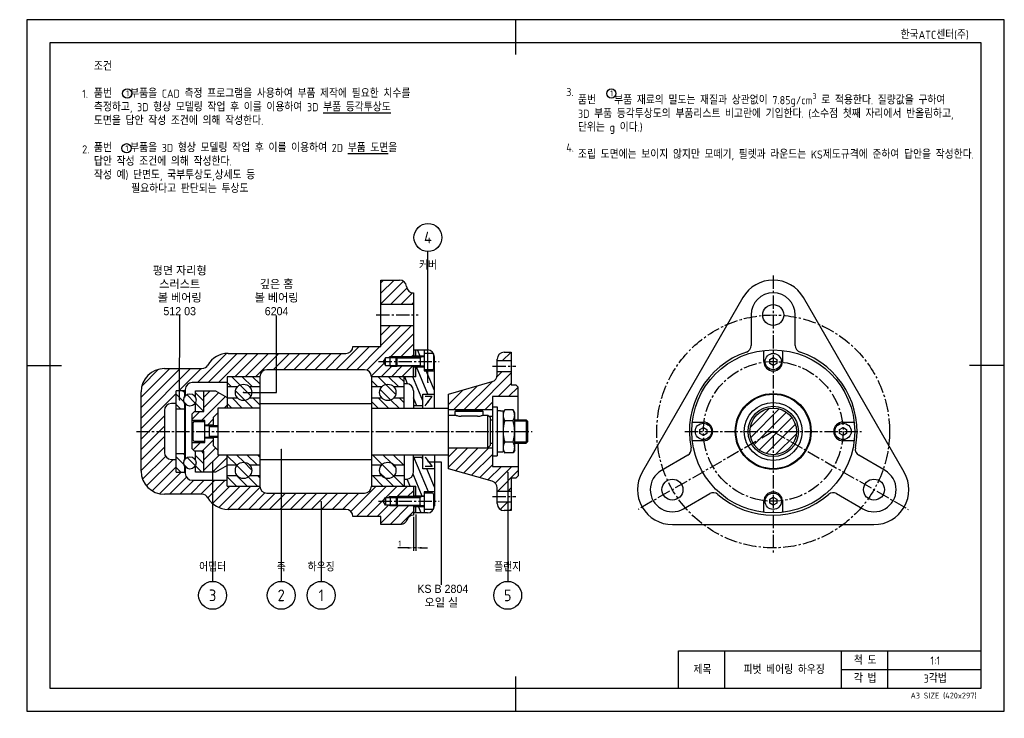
# Model space of a CAD drawing. Header units: millimetres. Extents: x -3 to 420, y -3 to 297.
import ezdxf
from ezdxf.enums import TextEntityAlignment as Align

# ---------------------------------------------------------------- set-up
doc = ezdxf.new("R2010")
doc.units = ezdxf.units.MM
doc.header["$LTSCALE"] = 0.3
doc.linetypes.add('CENTER2', pattern=[28.575, 19.05, -3.175, 3.175, -3.175])
doc.linetypes.add('연속', pattern=[0])
for name, color, linetype in [('가는선', 1, 'Continuous'), ('문자', 2, 'Continuous'), ('외형선', 3, 'Continuous'), ('윤곽선', 5, 'Continuous'), ('중심선', 1, 'CENTER2')]:
    doc.layers.add(name, color=color, linetype=linetype)
doc.styles.get("Standard").update_dxf_attribs({"font": 'isocp.shx', "bigfont": 'whgtxt.shx'})
doc.dimstyles.new('ISO-25', dxfattribs={"dimtxt": 2.5, "dimasz": 2.5, "dimexe": 1.25, "dimexo": 0.625, "dimtad": 1, "dimdsep": 46, "dimtxsty": 'Standard', "dimcen": 0, "dimadec": 0, "dimazin": 0, "dimtfac": 1, "dimtmove": 0, "dimatfit": 3, "dimfxl": 0, "dimarcsym": 0})
pattern_1 = [(45, (-438.8516, 10.5824), (-2.245064, 2.245064), [])]
pattern_2 = [(135, (-438.8516, 10.5824), (-2.245064, -2.245064), [])]

# ---------------------------------------------------------------- blocks, each defined once
blk = doc.blocks.new('*D8')
at = {"layer": 'Defpoints', "color": 0}
for p in [(167.15, 85.19), (166.15, 84.19), (166.15, 70.19)]:
    blk.add_point(p, dxfattribs=at)
at = {"layer": '중심선', "color": 0, "linetype": '연속', "lineweight": -2}
for p, q in [((166.15, 83.57), (166.15, 68.94)), ((167.15, 84.57), (167.15, 68.94)), ((163.65, 70.19), (159.4, 70.19)), ((167.15, 70.19), (166.15, 70.19)), ((169.65, 70.19), (172.15, 70.19))]:
    blk.add_line(p, q, dxfattribs=at)
at = {"layer": '중심선', "color": 0}
for points in [[(163.65, 70.61), (163.65, 69.78), (166.15, 70.19)], [(169.65, 70.61), (169.65, 69.78), (167.15, 70.19)]]:
    blk.add_solid(points, dxfattribs=at)
at = {"layer": '중심선', "color": 0, "insert": (160.28, 72.07), "char_height": 2.5, "attachment_point": 5}
blk.add_mtext('1', dxfattribs=at)
blk = doc.blocks.new('*U7')
at = {"layer": '가는선'}
h = blk.add_hatch(dxfattribs=at)
h.set_pattern_fill('ANSI31', color=256)
h.set_pattern_definition(pattern_1)
h.paths.add_polyline_path([(153.179, 150.192), (154.153, 151.813), (155.496, 151.813), (156.153, 152.192), (159.132, 152.192), (166.153, 152.192), (166.153, 165.692), (152.153, 165.692), (152.153, 156.692), (140.153, 156.692, -0.4142136), (137.153, 153.692), (86.52, 153.692, 0.2679492), (77.86, 148.692, -0.2679492), (75.262, 147.192), (59.153, 147.192, 0.4142136), (49.153, 137.192), (49.153, 120.192), (59.153, 120.192), (59.153, 129.192, -0.4142136), (62.153, 132.192), (64.153, 132.192), (64.153, 137.692), (68.153, 137.692), (68.153, 138.192, -0.4142136), (71.153, 141.192), (86.153, 141.192), (86.153, 143.692), (100.153, 143.692, -0.4142136), (103.153, 146.692), (145.153, 146.692, -0.4142136), (148.153, 143.692), (166.153, 143.692), (166.153, 148.192), (159.132, 148.192), (156.153, 148.192), (155.496, 148.571), (154.153, 148.571)])
h.paths.add_polyline_path([(166.153, 179.692, -0.3899833), (163.163, 182.442, 0.3899833), (160.174, 185.192), (152.153, 185.192), (152.153, 174.692), (166.153, 174.692)])
edge = h.paths.add_edge_path()
edge.add_line((68.153, 102.192), (68.153, 102.692))
edge.add_line((68.153, 102.692), (64.153, 102.692))
edge.add_line((64.153, 102.692), (64.153, 108.192))
edge.add_line((64.153, 108.192), (62.153, 108.192))
edge.add_arc((62.153, 111.192), 3, 180, 270, ccw=False)
edge.add_line((59.153, 111.192), (59.153, 120.192))
edge.add_line((59.153, 120.192), (49.153, 120.192))
edge.add_line((49.153, 120.192), (49.153, 103.192))
edge.add_arc((59.153, 103.192), 10, 180, 270)
edge.add_line((59.153, 93.192), (75.262, 93.192))
edge.add_arc((75.262, 90.192), 3, 30, 90, ccw=False)
edge.add_arc((86.52, 96.692), 10, 210, 270)
edge.add_line((86.52, 86.692), (137.153, 86.692))
edge.add_arc((137.153, 83.692), 3, 0, 90, ccw=False)
edge.add_line((140.153, 83.692), (152.153, 83.692))
edge.add_line((152.153, 83.692), (152.153, 80.192))
edge.add_line((152.153, 80.192), (160.496, 80.192))
edge.add_spline(control_points=[(160.496, 80.192), (160.887, 80.192), (161.274, 80.268), (161.996, 80.565), (162.325, 80.782), (162.764, 81.216), (162.907, 81.392), (163.15, 81.774), (163.249, 81.978), (163.325, 82.192)], knot_values=[-0.3701677, -0.3701677, -0.3701677, -0.3701677, -0.2529744, -0.2529744, -0.1357811, -0.1357811, -0.0678905, -0.0678905, 0, 0, 0, 0], degree=3, periodic=0)
edge.add_arc((166.153, 81.192), 3, 90, 160.52878, ccw=False)
edge.add_line((166.153, 84.192), (166.153, 88.192))
edge.add_line((166.153, 88.192), (159.132, 88.192))
edge.add_line((159.132, 88.192), (156.153, 88.192))
edge.add_line((156.153, 88.192), (155.496, 88.571))
edge.add_line((155.496, 88.571), (154.153, 88.571))
edge.add_line((154.153, 88.571), (153.179, 90.192))
edge.add_line((153.179, 90.192), (154.153, 91.813))
edge.add_line((154.153, 91.813), (155.496, 91.813))
edge.add_line((155.496, 91.813), (156.153, 92.192))
edge.add_line((156.153, 92.192), (159.132, 92.192))
edge.add_line((159.132, 92.192), (166.153, 92.192))
edge.add_line((166.153, 92.192), (166.153, 96.692))
edge.add_line((166.153, 96.692), (148.153, 96.692))
edge.add_arc((145.153, 96.692), 3, 270, 360, ccw=False)
edge.add_line((145.153, 93.692), (103.153, 93.692))
edge.add_arc((103.153, 96.692), 3, 180, 270, ccw=False)
edge.add_line((100.153, 96.692), (86.153, 96.692))
edge.add_line((86.153, 96.692), (86.153, 99.192))
edge.add_line((86.153, 99.192), (71.153, 99.192))
edge.add_arc((71.153, 102.192), 3, 180, 270, ccw=False)
h.paths.add_polyline_path([(158.753, 88.571), (156.153, 88.571), (156.153, 88.192), (159.132, 88.192)], flags=17)
h.paths.add_polyline_path([(156.153, 88.571), (155.496, 88.571), (156.153, 88.192)], flags=17)
h.paths.add_polyline_path([(159.132, 92.192), (156.153, 92.192), (156.153, 91.813), (158.753, 91.813)], flags=17)
h.paths.add_polyline_path([(156.153, 92.192), (155.496, 91.813), (156.153, 91.813)], flags=17)
h.paths.add_polyline_path([(159.132, 152.192), (156.153, 152.192), (156.153, 151.813), (158.753, 151.813)], flags=17)
h.paths.add_polyline_path([(156.153, 152.192), (155.496, 151.813), (156.153, 151.813)], flags=17)
h.paths.add_polyline_path([(158.753, 148.571), (156.153, 148.571), (156.153, 148.192), (159.132, 148.192)], flags=17)
h.paths.add_polyline_path([(156.153, 148.571), (155.496, 148.571), (156.153, 148.192)], flags=17)
h = blk.add_hatch(dxfattribs=at)
h.set_pattern_fill('ANSI31', color=256, angle=67.5)
h.set_pattern_definition([(112.5, (-438.8516, 10.5824), (-2.933318, -1.21502), [])])
h.paths.add_polyline_path([(170.753, 155.192), (167.153, 155.192), (167.153, 152.442), (170.753, 152.442)])
h.paths.add_polyline_path([(167.153, 143.692), (162.153, 143.692), (162.153, 140.692), (163.153, 140.692, -0.4142136), (166.153, 137.692), (166.153, 131.192), (170.153, 131.192), (170.153, 136.192), (175.153, 136.192), (175.153, 146.192), (170.753, 146.192), (170.753, 147.942), (167.153, 147.942)])
h.paths.add_polyline_path([(167.153, 96.692), (167.153, 92.442), (170.753, 92.442), (170.753, 94.192), (175.153, 94.192), (175.153, 104.192), (170.153, 104.192), (170.153, 109.192), (166.153, 109.192), (166.153, 102.692, -0.4142136), (163.153, 99.692), (162.153, 99.692), (162.153, 96.692)])
h.paths.add_polyline_path([(170.753, 85.192), (170.753, 87.942), (167.153, 87.942), (167.153, 85.192)])
h = blk.add_hatch(color=256, dxfattribs=at)
h.dxf.hatch_style = 1
h.paths.add_polyline_path([(167.153, 155.192), (166.153, 155.192), (166.153, 152.442), (167.153, 152.442)])
h.paths.add_polyline_path([(167.153, 147.942), (166.153, 147.942), (166.153, 143.692), (167.153, 143.692)])
h.paths.add_polyline_path([(167.153, 96.692), (166.153, 96.692), (166.153, 92.442), (167.153, 92.442)])
h.paths.add_polyline_path([(167.153, 87.942), (166.153, 87.942), (166.153, 85.192), (167.153, 85.192)])
h = blk.add_hatch(dxfattribs=at)
h.set_pattern_fill('ANSI31', color=256)
h.paths.add_polyline_path([(208.153, 154.192), (205.153, 154.192, 0.4142136), (202.153, 151.192), (202.153, 150.442), (208.153, 150.442)])
h.paths.add_polyline_path([(210.153, 140.192), (208.153, 140.192), (208.153, 145.942), (202.153, 145.942), (202.153, 144.455, -0.3348603), (199.977, 141.57), (181.153, 136.192), (181.153, 129.492), (200.153, 129.492), (200.153, 135.192), (211.153, 135.192), (211.153, 139.192)])
h.paths.add_polyline_path([(200.153, 113.192), (181.153, 113.192), (181.153, 104.192), (199.977, 98.813, -0.3348603), (202.153, 95.929), (202.153, 94.442), (208.153, 94.442), (208.153, 100.192), (210.153, 100.192), (211.153, 101.192), (211.153, 105.192), (200.153, 105.192)])
h.paths.add_polyline_path([(208.153, 89.942), (202.153, 89.942), (202.153, 89.192, 0.4142136), (205.153, 86.192), (208.153, 86.192)])
h = blk.add_hatch(dxfattribs=at)
h.set_pattern_fill('ANSI31', color=256, angle=90)
h.set_pattern_definition(pattern_2)
h.paths.add_polyline_path([(100.153, 143.692), (86.153, 143.692), (86.153, 139.291), (90.545, 139.291, -0.4451327), (95.761, 139.291), (100.153, 139.291)])
h.paths.add_polyline_path([(96.663, 136.942, 1), (89.643, 136.942, 1)])
h.paths.add_polyline_path([(100.153, 134.593), (95.761, 134.593, -0.44514), (90.545, 134.593), (86.153, 134.593), (86.153, 130.192), (100.153, 130.192)])
h.paths.add_polyline_path([(100.153, 110.192), (86.153, 110.192), (86.153, 105.791), (90.545, 105.791, -0.44514), (95.761, 105.791), (100.153, 105.791)])
h.paths.add_polyline_path([(96.663, 103.442, 1), (89.643, 103.442, 1)])
h.paths.add_polyline_path([(100.153, 101.093), (95.761, 101.093, -0.4451327), (90.545, 101.093), (86.153, 101.093), (86.153, 96.692), (100.153, 96.692)])
h.paths.add_polyline_path([(162.153, 101.093), (157.761, 101.093, -0.4451327), (152.545, 101.093), (148.153, 101.093), (148.153, 96.692), (162.153, 96.692)])
h.paths.add_polyline_path([(158.663, 103.442, 1), (151.643, 103.442, 1)])
h.paths.add_polyline_path([(162.153, 110.192), (148.153, 110.192), (148.153, 105.791), (152.545, 105.791, -0.44514), (157.761, 105.791), (162.153, 105.791)])
h.paths.add_polyline_path([(162.153, 134.593), (157.761, 134.593, -0.44514), (152.545, 134.593), (148.153, 134.593), (148.153, 130.192), (162.153, 130.192)])
h.paths.add_polyline_path([(158.663, 136.942, 1), (151.643, 136.942, 1)])
h.paths.add_polyline_path([(162.153, 143.692), (148.153, 143.692), (148.153, 139.291), (152.545, 139.291, -0.4451327), (157.761, 139.291), (162.153, 139.291)])
h = blk.add_hatch(dxfattribs=at)
h.set_pattern_fill('ANSI31', color=256, angle=90)
h.set_pattern_definition(pattern_2)
h.paths.add_polyline_path([(67.753, 132.592, -0.1078401), (67.513, 133.692, -0.1078401), (67.753, 134.792), (67.753, 137.692), (64.153, 137.692), (64.153, 129.692), (67.753, 129.692)])
h.paths.add_polyline_path([(72.793, 133.692, 1), (67.513, 133.692, 0.1078401), (67.753, 132.592, 0.8053147)])
h.paths.add_polyline_path([(76.153, 137.692), (72.553, 137.692), (72.553, 134.792, -0.1078401), (72.793, 133.692, -0.1078401), (72.553, 132.592), (72.553, 128.692), (76.153, 128.692)])
h.paths.add_polyline_path([(67.753, 107.792), (67.753, 110.692), (64.153, 110.692), (64.153, 102.692), (67.753, 102.692), (67.753, 105.592, -0.1078401), (67.513, 106.692, -0.1078401)])
h.paths.add_polyline_path([(72.793, 106.692, 1), (67.513, 106.692, 0.1078401), (67.753, 105.592, 0.8053147)])
h.paths.add_polyline_path([(76.153, 111.692), (72.553, 111.692), (72.553, 107.792, -0.1078401), (72.793, 106.692, -0.1078401), (72.553, 105.592), (72.553, 102.692), (76.153, 102.692)])
h = blk.add_hatch(dxfattribs=at)
h.set_pattern_fill('ANSI31', color=256)
h.set_pattern_definition(pattern_1)
h.paths.add_polyline_path([(82.153, 130.192), (86.153, 130.192), (86.153, 134.805), (81.153, 137.692), (76.153, 137.692), (76.153, 128.692), (72.153, 128.692), (71.153, 127.692), (71.153, 124.942), (76.553, 124.942), (76.553, 122.942), (80.153, 122.942), (80.153, 126.192), (82.153, 128.192)])
h.paths.add_polyline_path([(76.153, 102.692), (81.153, 102.692), (86.153, 105.579), (86.153, 110.192), (82.153, 110.192), (82.153, 112.192), (80.153, 114.192), (80.153, 117.442), (76.553, 117.442), (76.553, 115.442), (71.153, 115.442), (71.153, 112.692), (72.153, 111.692), (76.153, 111.692)])
h = blk.add_hatch(dxfattribs=at)
h.set_pattern_fill('ANSI31', color=256)
h.set_pattern_definition([(45, (-451.49, 10.5824), (-2.245064, 2.245064), [])])
h.paths.add_polyline_path([(320.714, 130.192, 0.4142136), (310.714, 120.192), (320.714, 120.192)])
h.paths.add_polyline_path([(320.714, 130.192), (320.714, 120.192), (330.714, 120.192, 0.4142136)])
h.paths.add_polyline_path([(320.714, 120.192), (310.714, 120.192, 0.4142136), (320.714, 110.192)])
h.paths.add_polyline_path([(330.714, 120.192), (320.714, 120.192), (320.714, 110.192, 0.4142136)])
for centre in [(43.216, 265.315), (251.174, 265.315), (42.927, 241.774)]:
    blk.add_circle(centre, 2)
at = {"layer": 'Defpoints'}
blk.add_lwpolyline([(0, 0), (420, 0), (420, 297), (0, 297)], close=True, dxfattribs=at)
at = {"layer": '가는선'}
for p, q in [((156.153, 152.192), (155.496, 151.813)), ((156.153, 148.192), (155.496, 148.571)), ((159.132, 152.192), (156.153, 152.192)), ((156.153, 148.192), (159.132, 148.192)), ((158.753, 151.813), (169.003, 151.813)), ((158.753, 148.571), (169.003, 148.571)), ((169.659, 152.192), (169.003, 151.813)), ((169.659, 148.192), (169.003, 148.571)), ((215.153, 124.593), (209.653, 124.593)), ((82.153, 122.213), (78.553, 122.213)), ((78.553, 118.17), (82.153, 118.17)), ((209.653, 115.791), (215.153, 115.791)), ((156.153, 92.192), (155.496, 91.813)), ((156.153, 92.192), (159.132, 92.192)), ((158.753, 91.813), (169.003, 91.813)), ((169.659, 92.192), (169.003, 91.813)), ((156.153, 88.192), (155.496, 88.571)), ((159.132, 88.192), (156.153, 88.192)), ((158.753, 88.571), (169.003, 88.571)), ((169.659, 88.192), (169.003, 88.571)), ((300, 10), (300, 26.002)), ((350, 10), (350, 26.002)), ((370, 10), (370, 26.002)), ((350, 17.995), (410, 17.995))]:
    blk.add_line(p, q, dxfattribs=at)
at = {"layer": '외형선'}
for p, q in [((210, 297), (210, 282)), ((152.153, 156.692), (152.153, 185.192)), ((152.153, 185.192), (160.174, 185.192)), ((166.153, 179.692), (166.153, 152.192)), ((307.724, 177.692), (264.423, 102.692)), ((377.006, 102.692), (333.705, 177.692)), ((166.153, 174.692), (152.153, 174.692)), ((311.214, 170.192), (311.214, 157.134)), ((330.214, 157.134), (330.214, 170.192)), ((152.153, 165.692), (166.153, 165.692)), ((140.153, 156.692), (152.153, 156.692)), ((86.52, 153.692), (137.153, 153.692)), ((166.153, 155.192), (172.153, 155.192)), ((170.753, 152.442), (166.153, 152.442)), ((167.153, 152.192), (167.153, 155.192)), ((170.753, 155.192), (170.753, 146.192)), ((174.353, 153.692), (170.753, 153.692)), ((174.753, 153.292), (174.753, 147.092)), ((205.153, 154.192), (208.153, 154.192)), ((208.153, 154.192), (208.153, 140.192)), ((316.714, 150.192), (316.714, 154.962)), ((324.714, 154.962), (324.714, 150.192)), ((0, 148.5), (15, 148.5)), ((154.153, 151.813), (153.179, 150.192)), ((153.179, 150.192), (154.153, 148.571)), ((158.753, 151.813), (154.153, 151.813)), ((154.153, 148.571), (154.153, 151.813)), ((154.153, 148.571), (158.753, 148.571)), ((156.153, 148.192), (156.153, 152.192)), ((158.753, 151.813), (159.132, 152.192)), ((158.753, 148.571), (158.753, 151.813)), ((158.753, 148.571), (159.132, 148.192)), ((170.753, 152.192), (159.132, 152.192)), ((159.132, 148.192), (159.132, 152.192)), ((170.753, 148.192), (159.132, 148.192)), ((166.153, 143.692), (166.153, 148.192)), ((167.153, 143.692), (167.153, 148.192)), ((169.003, 152.192), (169.003, 148.192)), ((175.153, 130.192), (175.153, 152.192)), ((202.153, 144.455), (202.153, 151.192)), ((208.153, 150.442), (202.153, 150.442)), ((319.214, 151.058), (320.714, 151.924)), ((319.214, 149.326), (319.214, 151.058)), ((320.714, 148.46), (319.214, 149.326)), ((320.714, 151.924), (322.214, 151.058)), ((322.214, 149.326), (320.714, 148.46)), ((322.214, 151.058), (322.214, 149.326)), ((420, 148.5), (405, 148.5)), ((59.153, 147.192), (75.262, 147.192)), ((145.153, 146.692), (103.153, 146.692)), ((166.153, 147.942), (170.753, 147.942)), ((174.353, 146.692), (170.753, 146.692)), ((170.753, 146.192), (175.153, 146.192)), ((202.153, 145.942), (208.153, 145.942)), ((86.153, 141.192), (71.153, 141.192)), ((100.153, 143.692), (86.153, 143.692)), ((86.153, 143.692), (86.153, 130.192)), ((100.153, 143.692), (100.153, 96.692)), ((167.153, 143.692), (148.153, 143.692)), ((148.153, 143.692), (148.153, 96.692)), ((162.153, 130.192), (162.153, 143.692)), ((163.153, 140.692), (162.153, 140.692)), ((181.153, 136.192), (199.977, 141.57)), ((208.153, 140.192), (210.153, 140.192)), ((210.153, 140.192), (211.153, 139.192)), ((49.153, 103.192), (49.153, 137.192)), ((68.153, 137.692), (64.153, 137.692)), ((64.153, 102.692), (64.153, 137.692)), ((67.753, 137.692), (67.753, 134.792)), ((68.153, 138.192), (68.153, 135.415)), ((72.553, 137.692), (81.153, 137.692)), ((72.553, 134.792), (72.553, 137.692)), ((76.153, 128.692), (76.153, 137.692)), ((81.153, 137.692), (86.153, 134.805)), ((90.545, 139.291), (86.153, 139.291)), ((100.153, 139.291), (95.761, 139.291)), ((152.545, 139.291), (148.153, 139.291)), ((162.153, 139.291), (157.761, 139.291)), ((166.153, 137.692), (166.153, 130.192)), ((170.153, 130.192), (170.153, 136.192)), ((170.153, 136.192), (175.153, 136.192)), ((181.153, 104.192), (181.153, 136.192)), ((211.153, 125.192), (211.153, 139.192)), ((64.153, 132.192), (62.153, 132.192)), ((67.753, 132.592), (67.753, 107.792)), ((68.153, 131.969), (68.153, 108.415)), ((72.553, 128.692), (72.553, 132.592)), ((86.153, 134.593), (90.545, 134.593)), ((95.761, 134.593), (100.153, 134.593)), ((100.153, 132.192), (148.153, 132.192)), ((148.153, 134.593), (152.545, 134.593)), ((157.761, 134.593), (162.153, 134.593)), ((170.153, 131.192), (166.153, 131.192)), ((200.153, 135.192), (200.153, 105.192)), ((211.153, 135.192), (200.153, 135.192)), ((59.153, 129.192), (59.153, 111.192)), ((67.753, 129.692), (64.153, 129.692)), ((71.153, 127.692), (72.153, 128.692)), ((71.153, 112.692), (71.153, 127.692)), ((72.153, 128.692), (76.153, 128.692)), ((82.153, 128.192), (80.153, 126.192)), ((82.153, 130.192), (82.153, 110.192)), ((100.153, 130.192), (82.153, 130.192)), ((148.153, 130.192), (181.153, 130.192)), ((200.153, 129.492), (181.153, 129.492)), ((181.153, 127.192), (184.153, 127.192)), ((184.553, 129.192), (184.153, 128.792)), ((196.153, 128.792), (184.153, 128.792)), ((184.153, 127.192), (184.153, 128.792)), ((184.553, 129.192), (195.753, 129.192)), ((195.753, 129.192), (196.153, 128.792)), ((196.153, 127.192), (196.153, 128.792)), ((196.153, 127.192), (198.153, 127.192)), ((198.153, 113.192), (198.153, 127.192)), ((199.153, 126.192), (198.153, 127.192)), ((200.153, 130.692), (202.153, 130.692)), ((202.153, 130.692), (202.153, 109.692)), ((203.527, 128.992), (204.653, 128.992)), ((204.653, 128.192), (205.367, 129.429)), ((204.653, 128.992), (204.653, 111.392)), ((208.938, 129.429), (205.367, 129.429)), ((209.653, 128.192), (208.938, 129.429)), ((209.653, 112.192), (209.653, 128.192)), ((76.553, 124.942), (71.153, 124.942)), ((71.553, 116.442), (71.553, 123.942)), ((72.053, 124.442), (76.553, 124.442)), ((76.553, 115.442), (76.553, 124.942)), ((80.153, 122.942), (76.553, 122.942)), ((76.653, 122.692), (82.153, 122.692)), ((78.553, 117.692), (78.553, 122.692)), ((80.153, 126.192), (80.153, 122.692)), ((193.653, 126.73), (186.653, 126.73)), ((198.615, 126.73), (200.153, 126.73)), ((199.153, 126.192), (199.153, 114.192)), ((199.153, 125.192), (200.153, 125.192)), ((208.938, 124.811), (205.367, 124.811)), ((209.653, 125.192), (214.554, 125.192)), ((215.153, 124.593), (214.554, 125.192)), ((214.554, 125.192), (214.554, 115.192)), ((215.153, 124.593), (215.153, 115.791)), ((285.944, 124.192), (290.714, 124.192)), ((350.714, 124.192), (355.485, 124.192)), ((289.214, 121.058), (290.714, 121.924)), ((289.214, 119.326), (289.214, 121.058)), ((290.714, 118.46), (289.214, 119.326)), ((290.714, 121.924), (292.214, 121.058)), ((292.214, 119.326), (290.714, 118.46)), ((292.214, 121.058), (292.214, 119.326)), ((349.214, 121.058), (350.714, 121.924)), ((349.214, 119.326), (349.214, 121.058)), ((350.714, 118.46), (349.214, 119.326)), ((350.714, 121.924), (352.214, 121.058)), ((352.214, 119.326), (350.714, 118.46)), ((352.214, 121.058), (352.214, 119.326)), ((71.153, 115.442), (76.553, 115.442)), ((72.053, 115.942), (76.553, 115.942)), ((76.553, 117.442), (80.153, 117.442)), ((76.653, 117.692), (82.153, 117.692)), ((80.153, 117.692), (80.153, 114.192)), ((199.153, 115.192), (200.153, 115.192)), ((208.938, 115.573), (205.367, 115.573)), ((209.653, 115.192), (214.554, 115.192)), ((211.153, 115.192), (211.153, 101.192)), ((215.153, 115.791), (214.554, 115.192)), ((290.714, 116.192), (285.944, 116.192)), ((355.485, 116.192), (350.714, 116.192)), ((64.153, 110.692), (67.753, 110.692)), ((72.153, 111.692), (71.153, 112.692)), ((76.153, 111.692), (72.153, 111.692)), ((72.553, 107.792), (72.553, 111.692)), ((76.153, 102.692), (76.153, 111.692)), ((80.153, 114.192), (82.153, 112.192)), ((82.153, 110.192), (100.153, 110.192)), ((86.153, 96.692), (86.153, 110.192)), ((148.153, 110.192), (181.153, 110.192)), ((162.153, 110.192), (162.153, 96.692)), ((166.153, 102.692), (166.153, 110.192)), ((170.153, 104.192), (170.153, 110.192)), ((175.153, 110.192), (175.153, 88.192)), ((181.153, 113.192), (200.153, 113.192)), ((199.153, 114.192), (198.153, 113.192)), ((202.153, 111.392), (204.653, 111.392)), ((204.653, 112.192), (205.367, 110.954)), ((208.938, 110.954), (205.367, 110.954)), ((209.653, 112.192), (208.938, 110.954)), ((62.153, 108.192), (64.153, 108.192)), ((86.153, 105.791), (90.545, 105.791)), ((95.761, 105.791), (100.153, 105.791)), ((100.153, 108.192), (148.153, 108.192)), ((148.153, 105.791), (152.545, 105.791)), ((157.761, 105.791), (162.153, 105.791)), ((166.153, 109.192), (170.153, 109.192)), ((200.153, 109.692), (202.153, 109.692)), ((283.971, 109.948), (272.663, 103.419)), ((368.766, 103.419), (357.458, 109.948)), ((64.153, 102.692), (68.153, 102.692)), ((67.753, 105.592), (67.753, 102.692)), ((68.153, 104.969), (68.153, 102.192)), ((72.553, 102.692), (72.553, 105.592)), ((81.153, 102.692), (72.553, 102.692)), ((86.153, 105.579), (81.153, 102.692)), ((175.153, 104.192), (170.153, 104.192)), ((199.977, 98.813), (181.153, 104.192)), ((200.153, 105.192), (211.153, 105.192)), ((71.153, 99.192), (86.153, 99.192)), ((90.545, 101.093), (86.153, 101.093)), ((100.153, 101.093), (95.761, 101.093)), ((152.545, 101.093), (148.153, 101.093)), ((162.153, 101.093), (157.761, 101.093)), ((162.153, 99.692), (163.153, 99.692)), ((208.153, 100.192), (208.153, 86.192)), ((210.153, 100.192), (208.153, 100.192)), ((211.153, 101.192), (210.153, 100.192)), ((75.262, 93.192), (59.153, 93.192)), ((86.153, 96.692), (100.153, 96.692)), ((103.153, 93.692), (145.153, 93.692)), ((148.153, 96.692), (167.153, 96.692)), ((166.153, 96.692), (166.153, 92.192)), ((167.153, 92.192), (167.153, 96.692)), ((175.153, 94.192), (170.753, 94.192)), ((170.753, 94.192), (170.753, 85.192)), ((174.353, 93.692), (170.753, 93.692)), ((174.753, 93.292), (174.753, 87.092)), ((202.153, 89.192), (202.153, 95.929)), ((208.153, 94.442), (202.153, 94.442)), ((282.163, 86.965), (293.471, 93.493)), ((347.958, 93.493), (359.266, 86.965)), ((153.179, 90.192), (154.153, 91.813)), ((154.153, 88.571), (153.179, 90.192)), ((154.153, 91.813), (158.753, 91.813)), ((154.153, 91.813), (154.153, 88.571)), ((156.153, 92.192), (156.153, 88.192)), ((158.753, 91.813), (159.132, 92.192)), ((158.753, 91.813), (158.753, 88.571)), ((170.753, 92.192), (159.132, 92.192)), ((159.132, 92.192), (159.132, 88.192)), ((170.753, 92.442), (166.153, 92.442)), ((169.003, 88.192), (169.003, 92.192)), ((202.153, 89.942), (208.153, 89.942)), ((316.714, 85.421), (316.714, 90.192)), ((319.214, 91.058), (320.714, 91.924)), ((319.214, 89.326), (319.214, 91.058)), ((320.714, 88.46), (319.214, 89.326)), ((320.714, 91.924), (322.214, 91.058)), ((322.214, 89.326), (320.714, 88.46)), ((322.214, 91.058), (322.214, 89.326)), ((324.714, 90.192), (324.714, 85.421)), ((137.153, 86.692), (86.52, 86.692)), ((158.753, 88.571), (154.153, 88.571)), ((158.753, 88.571), (159.132, 88.192)), ((170.753, 88.192), (159.132, 88.192)), ((166.153, 88.192), (166.153, 84.192)), ((166.153, 87.942), (170.753, 87.942)), ((172.153, 85.192), (166.153, 85.192)), ((167.153, 85.192), (167.153, 88.192)), ((174.353, 86.692), (170.753, 86.692)), ((208.153, 86.192), (205.153, 86.192)), ((152.153, 83.692), (140.153, 83.692)), ((152.153, 80.192), (152.153, 83.692)), ((160.496, 80.192), (152.153, 80.192)), ((277.413, 80.192), (364.016, 80.192)), ((210, 15), (210, 0))]:
    blk.add_line(p, q, dxfattribs=at)
for centre, radius in [((172.395, 203.471), 6), ((320.714, 170.192), 4.5), ((320.714, 120.192), 35), ((320.714, 150.192), 3.5), ((93.153, 136.942), 3.51), ((155.153, 136.942), 3.51), ((70.153, 133.692), 2.64), ((320.714, 120.192), 16.289), ((320.714, 120.192), 16), ((320.714, 120.192), 12.427), ((320.714, 120.192), 10.8), ((320.714, 120.192), 10), ((290.714, 120.192), 3.5), ((350.714, 120.192), 3.5), ((70.153, 106.692), 2.64), ((93.153, 103.442), 3.51), ((155.153, 103.442), 3.51), ((277.413, 95.192), 4.5), ((364.016, 95.192), 4.5), ((320.714, 90.192), 3.5), ((79.883, 49.797), 6), ((109.351, 49.797), 6), ((126.526, 49.797), 6), ((206.647, 49.797), 6)]:
    blk.add_circle(centre, radius, dxfattribs=at)
for centre, radius, start, end in [((160.174, 182.192), 3, 4.78019, 90), ((166.153, 182.692), 3, 184.78019, 270), ((320.714, 170.192), 15, 30, 150), ((320.714, 170.192), 9.5, 0, 180), ((137.153, 156.692), 3, 270, 0), ((308.214, 157.134), 3, 288.69394, 0), ((333.214, 157.134), 3, 180, 251.30606), ((86.52, 143.692), 10, 90, 150), ((172.153, 152.192), 3, 0, 90), ((174.353, 153.292), 0.4, 0, 90), ((205.153, 151.192), 3, 90, 180), ((320.714, 120.192), 36, 108.69394, 191.30606), ((320.714, 120.192), 36, 348.69394, 71.30606), ((75.262, 150.192), 3, 270, 330), ((320.714, 150.192), 4, 180, 0), ((59.153, 137.192), 10, 90, 180), ((103.153, 143.692), 3, 90, 180), ((145.153, 143.692), 3, 0, 90), ((174.353, 147.092), 0.4, 270, 0), ((199.153, 144.455), 3, 285.9454, 0), ((71.153, 138.192), 3, 90, 180), ((163.153, 137.692), 3, 0, 90), ((62.153, 129.192), 3, 90, 180), ((72.053, 123.942), 0.5, 90, 180), ((76.653, 122.792), 0.1, 180, 270), ((290.714, 120.192), 4, 270, 90), ((350.714, 120.192), 4, 90, 270), ((72.053, 116.442), 0.5, 180, 270), ((76.653, 117.592), 0.1, 90, 180), ((62.153, 111.192), 3, 180, 270), ((282.471, 112.546), 3, 300, 11.30606), ((358.958, 112.546), 3, 168.69394, 240), ((59.153, 103.192), 10, 180, 270), ((71.153, 102.192), 3, 180, 270), ((163.153, 102.692), 3, 270, 0), ((277.413, 95.192), 15, 150, 270), ((277.413, 95.192), 9.5, 120, 300), ((364.016, 95.192), 9.5, 240, 60), ((364.016, 95.192), 15, 270, 30), ((199.153, 95.929), 3, 0, 74.0546), ((75.262, 90.192), 3, 30, 90), ((103.153, 96.692), 3, 180, 270), ((145.153, 96.692), 3, 270, 0), ((174.353, 93.292), 0.4, 0, 90), ((294.971, 90.895), 3, 48.69394, 120), ((320.714, 120.192), 36, 228.69394, 311.30606), ((320.714, 90.192), 4, 0, 180), ((346.458, 90.895), 3, 60, 131.30606), ((86.52, 96.692), 10, 210, 270), ((205.153, 89.192), 3, 180, 270), ((137.153, 83.692), 3, 0, 90), ((172.153, 88.192), 3, 270, 0), ((174.353, 87.092), 0.4, 270, 0), ((166.153, 81.192), 3, 90, 160.52878), ((0, 0), 3, 0, 0)]:
    blk.add_arc(centre, radius, start, end, dxfattribs=at)
blk.add_ellipse((203.527, 120.192), major_axis=(-24.178, 0), ratio=0.3639702, start_param=4.712389, end_param=4.7692378, dxfattribs=at)
for points, knots in [([(184.153, 127.192), (184.153, 127.192), (184.217, 127.168), (184.473, 127.083), (184.665, 127.022), (185.106, 126.907), (185.385, 126.845), (186, 126.756), (186.336, 126.73), (186.653, 126.73)], [0.38035021, 0.38035021, 0.38035021, 0.38035021, 0.4754082, 0.4754082, 0.57046619, 0.57046619, 0.66558331, 0.66558331, 0.76070042, 0.76070042, 0.76070042, 0.76070042]), ([(193.653, 126.73), (193.97, 126.73), (194.306, 126.756), (194.921, 126.845), (195.2, 126.907), (195.641, 127.022), (195.833, 127.083), (196.089, 127.168), (196.153, 127.192), (196.153, 127.192)], [0, 0, 0, 0, 0.09511711, 0.09511711, 0.19023422, 0.19023422, 0.28529222, 0.28529222, 0.38035021, 0.38035021, 0.38035021, 0.38035021]), ([(163.325, 82.192), (163.249, 81.978), (163.15, 81.774), (162.907, 81.392), (162.764, 81.216), (162.325, 80.782), (161.996, 80.565), (161.274, 80.268), (160.887, 80.192), (160.496, 80.192)], [-0.37016775, -0.37016775, -0.37016775, -0.37016775, -0.30227722, -0.30227722, -0.23438668, -0.23438668, -0.11719334, -0.11719334, 0, 0, 0, 0])]:
    blk.add_open_spline(points, degree=3, knots=knots, dxfattribs=at)
for points in [[(205.367, 129.429), (204.653, 128.192), (204.653, 127.12)], [(204.653, 127.12), (204.653, 126.048), (205.367, 124.811)], [(209.653, 127.12), (209.653, 128.192), (208.938, 129.429)], [(208.938, 124.811), (209.653, 126.048), (209.653, 127.12)], [(205.367, 124.811), (204.653, 122.335), (204.653, 120.192)], [(209.653, 120.192), (209.653, 122.335), (208.938, 124.811)], [(204.653, 120.192), (204.653, 118.048), (205.367, 115.573)], [(208.938, 115.573), (209.653, 118.048), (209.653, 120.192)], [(205.367, 115.573), (204.653, 114.335), (204.653, 113.264)], [(209.653, 113.264), (209.653, 114.335), (208.938, 115.573)], [(204.653, 113.264), (204.653, 112.192), (205.367, 110.954)], [(208.938, 110.954), (209.653, 112.192), (209.653, 113.264)]]:
    blk.add_rational_spline(points, [1, 1.0379548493, 1], degree=2, dxfattribs=at)
at = {"layer": '윤곽선'}
for p, q in [((280, 26.002), (410, 26.002)), ((280, 10), (280, 26.002))]:
    blk.add_line(p, q, dxfattribs=at)
blk.add_lwpolyline([(10, 10), (410, 10), (410, 287), (10, 287)], close=True, dxfattribs=at)
at = {"layer": '중심선'}
for p, q in [((320.714, 187.192), (320.714, 68.192)), ((150.153, 170.192), (168.153, 170.192)), ((151.179, 150.192), (177.153, 150.192)), ((200.153, 148.192), (210.153, 148.192)), ((47.153, 120.192), (217.153, 120.192)), ((320.714, 120.192), (262.691, 86.692)), ((282.714, 120.192), (358.714, 120.192)), ((320.714, 120.192), (378.738, 86.692)), ((151.179, 90.192), (177.153, 90.192)), ((200.153, 92.192), (210.153, 92.192))]:
    blk.add_line(p, q, dxfattribs=at)
for radius in [50, 30]:
    blk.add_circle((320.714, 120.192), radius, dxfattribs=at)
for s, insert, char_height, width, attachment_point in [('\\A1;조건\\P\\P품번 {\\fGulim|b0|i0|c129|p50;   } 부품을 CAD 측정 프로그램을 사용하여 부품 제작에 필요한 치수를 측정하고, 3D 형상 모델링 작업 후 이를 이용하여 3D {\\L부품 등각투상도} 도면을 답안 작성 조건에 의해 작성한다.\\P\\P품번 {\\fGulim|b0|i0|c129|p50;   } 부품을 3D 형상 모델링 작업 후 이를 이용하여 2D {\\L부품 도면}을 답안 작성 조건에 의해 작성한다.\\P작성 예) 단면도, 국부투상도,상세도 등 \\P        필요하다고 판단되는 투상도', (28.889, 250.652), 3.5, 137.13229, 4), ('\\A1;1.', (23.843, 265.159), 3.5, 138.28041, 4), ('1', (42.709, 266.613), 2.5, 11.59367, 1), ('\\A1;3.', (231.801, 265.948), 3.5, 138.28041, 4), ('\\A1;\\P\\P품번 {\\fGulim|b0|i0|c129|p50;   } 부품 재료의 밀도는 재질과 상관없이 7.85g/cm{\\H0.7x;\\S3^ ;} 로 적용한다. 질량값을 구하여 3D 부품 등각투상도의 부품리스트 비고란에 기입한다. (소수점 첫째 자리에서 반올림하고, 단위는 g 이다.)\\P\\P조립 도면에는 보이지 않지만 모떼기, 필렛과 라운드는 KS제도규격에 준하여 답안을 작성한다.', (236.847, 256.789), 3.5, 137.13229, 4), ('1', (250.666, 266.613), 2.5, 11.59367, 1), ('\\A1;2.', (23.843, 241.303), 3.5, 138.28041, 4), ('1', (42.419, 243.071), 2.5, 11.59367, 1), ('\\A1;4.', (231.801, 242.092), 3.5, 138.28041, 4)]:
    blk.add_mtext(s, dxfattribs=dict(insert=insert, char_height=char_height, width=width, attachment_point=attachment_point))
at = {"layer": '문자'}
for s, height, p in [('한국ATC센터(주)', 3.5, (390.082, 290.482)), ('4', 5, (172.395, 203.471)), ('3', 5, (79.883, 49.797)), ('2', 5, (109.351, 49.797)), ('1', 5, (126.526, 49.797)), ('5', 5, (206.647, 49.797)), ('척 도', 3.5, (360.235, 21.794)), ('1:1', 3.5, (390.336, 21.794)), ('제목', 3.5, (290.295, 17.805)), ('피벗 베어링 하우징', 3.5, (325.413, 17.805)), ('각 법', 3.5, (360.235, 14.049)), ('3각법', 3.5, (390.336, 14.049)), ('A3 SIZE (420x297)', 2.5, (393.915, 6.755))]:
    blk.add_text(s, height=height, dxfattribs=at).set_placement(p, align=Align.MIDDLE_CENTER)
at = {"layer": '문자', "char_height": 3.5}
for s, insert, width, attachment_point in [('{\\fGulim|b0|i0|c129|p50;평면 자리형\\P스러스트\\P볼 베어링\\P512 03}', (65.74, 170.034), 24.39467, 8), ('커버', (172.395, 191.419), 20.25224, 5), ('{\\fGulim|b0|i0|c129|p50;깊은 홈\\P볼 베어링\\P6204}', (107.369, 170.034), 39.13183, 8), ('어뎁터', (79.883, 61.849), 14.45471, 5), ('축', (109.351, 61.849), 14.45471, 5), ('하우징', (126.526, 61.849), 14.45471, 5), ('플랜지', (206.647, 61.849), 14.45471, 5), ('{\\fGulim|b0|i0|c129|p50; KS B 2804\\P오일 실}', (178.133, 54.343), 39.13183, 2)]:
    blk.add_mtext(s, dxfattribs=dict(at, insert=insert, width=width, attachment_point=attachment_point))
at = {"layer": '중심선'}
dim = blk.add_linear_dim(base=(166.153, 70.192), p1=(167.153, 85.192), p2=(166.153, 84.192), dimstyle='ISO-25', dxfattribs=at)
dim.commit()
dim.dimension.update_dxf_attribs({"geometry": '*D8', "text_midpoint": (160.278, 72.067)})
for points in [[(172.395, 141.247), (172.395, 197.471)], [(65.685, 133.692), (65.74, 170.034)], [(93.153, 136.942), (107.369, 136.942), (107.369, 170.034)], [(109.351, 112.433), (109.351, 55.797)], [(79.883, 107.261), (79.883, 55.797)], [(172.653, 107.192), (178.133, 107.192), (178.133, 54.343)], [(206.647, 102.653), (206.647, 55.797)], [(126.526, 90.043), (126.526, 55.797)]]:
    blk.add_leader(points, dimstyle='ISO-25', override={"dimtad": 0, "dimldrblk": 'DotSmall'})
for points in [[(171.153, 131.192), (174.153, 135.192), (171.153, 135.192)], [(171.153, 109.192), (174.153, 105.192), (171.153, 105.192)]]:
    blk.add_leader(points, dimstyle='ISO-25', override={"dimgap": 0.625, "dimtad": 0}, dxfattribs=at)

msp = doc.modelspace()

# ---------------------------------------------------------------- block references
msp.add_blockref('*U7', (0, 0))

doc.saveas('drawing.dxf')
